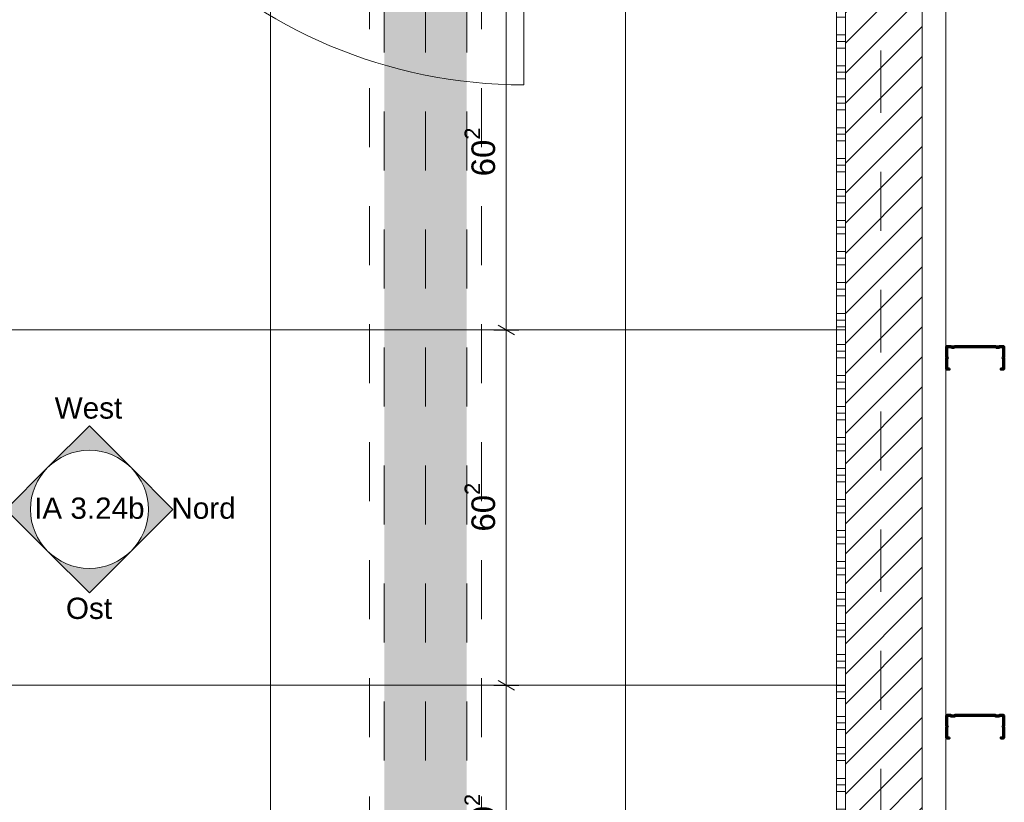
# Model space of a CAD drawing. Header units: metres. Extents: x -3.5 to 65.3, y -10.9 to 16.7.
# Tile 157 of 213: x 45.9 to 47.5, y 1.6 to 3. Entities that reach past the tile are written whole.
import ezdxf

# ---------------------------------------------------------------- set-up
doc = ezdxf.new("R2010")
doc.units = ezdxf.units.M
doc.header["$MEASUREMENT"] = 0
for name, pattern in [('Achse', [0.08, 0.04, -0.02, 0, -0.02]), ('Strichlinie doppelt', [0.218722, 0.105833, -0.042333, 0.028222, -0.042333]), ('Untersicht', [0.04, 0.03, -0.01]), ('Wipeout_Contour', [1, 0, -1])]:
    doc.linetypes.add(name, pattern=pattern)
for name, color, linetype in [('102 - Bemaßung_ Beschriftung.Detail_ Ausschnitt', 7, 'Continuous'), ('206 - Marker.Innenansicht - Ausbau', 7, 'Continuous'), ('451 - Universal.Achsen Raster', 7, 'Continuous'), ('605 - Struktur.Wand Innen', 7, 'Continuous'), ('612 - Struktur.Stahlbau', 7, 'Continuous'), ('654 - Abdeckung.Wand Belag', 7, 'Continuous'), ('660 - Unterkonstruktion.Trockenbau', 7, 'Continuous'), ('Neubau_606 - Struktur.Wand Innen Ausbau', 7, 'Continuous'), ('Neubau_612 - Struktur.Stahlbau', 7, 'Continuous'), ('Neubau_650 - Abdeckung.Fußboden Aufbau', 7, 'Continuous'), ('Neubau_653 - Abdeckung.TB Verkofferung', 7, 'Continuous')]:
    doc.layers.add(name, color=color, linetype=linetype)
doc.styles.add('ERSTELLTER_STIL_1', font='txt')
doc.dimstyles.new('ERSTELLTER_STIL__1', dxfattribs={"dimtxt": 0.04, "dimasz": 0.02128, "dimexe": 0.18, "dimexo": 0.0625, "dimgap": 0, "dimtad": 1, "dimtih": 1, "dimtoh": 1, "dimzin": 0, "dimdsep": 46, "dimtxsty": 'ERSTELLTER_STIL_1', "dimblk": 'ARROWHEAD_2', "dimblk1": 'ARROWHEAD_2', "dimblk2": 'ARROWHEAD_2', "dimcen": 0.09, "dimse1": 1, "dimse2": 1, "dimclrd": 7, "dimclre": 7, "dimclrt": 7, "dimazin": 0, "dimtfac": 1, "dimtdec": 4, "dimtmove": 0, "dimatfit": 3, "dimfxl": 1, "dimtolj": 1, "dimtzin": 0, "dimarcsym": 0})
doc.dimstyles.new('ERSTELLTER_STIL__3', dxfattribs={"dimtxt": 0.04, "dimasz": 0.02128, "dimexe": 0.18, "dimexo": 0.0625, "dimgap": 0, "dimtad": 1, "dimzin": 0, "dimdsep": 46, "dimtxsty": 'ERSTELLTER_STIL_1', "dimblk": 'ARROWHEAD_2', "dimblk1": 'ARROWHEAD_2', "dimblk2": 'ARROWHEAD_2', "dimcen": 0.09, "dimse1": 1, "dimse2": 1, "dimclrd": 7, "dimclre": 7, "dimclrt": 7, "dimazin": 0, "dimtfac": 1, "dimtdec": 4, "dimtmove": 0, "dimatfit": 3, "dimfxl": 1, "dimtolj": 1, "dimtzin": 0, "dimarcsym": 0})
doc.dimstyles.new('ERSTELLTER_STIL__4', dxfattribs={"dimtxt": 0.04, "dimasz": 0.02128, "dimexe": 0.18, "dimexo": 0.0625, "dimgap": 0, "dimtad": 1, "dimzin": 0, "dimdsep": 46, "dimtxsty": 'ERSTELLTER_STIL_1', "dimblk": 'ARROWHEAD_2', "dimblk1": 'ARROWHEAD_2', "dimblk2": 'ARROWHEAD_2', "dimcen": 0.09, "dimse1": 1, "dimse2": 1, "dimclrd": 7, "dimclre": 7, "dimclrt": 7, "dimazin": 0, "dimtfac": 1, "dimtdec": 4, "dimtmove": 2, "dimatfit": 3, "dimfxl": 1, "dimtolj": 1, "dimtzin": 0, "dimarcsym": 0})

# ---------------------------------------------------------------- blocks, each defined once
blk = doc.blocks.new('*X123')
at = {"layer": '654 - Abdeckung.Wand Belag', "color": 7, "linetype": 'Continuous', "lineweight": 5}
for p, q in [((47.255, 3.675), (47.27, 3.675)), ((47.255, 3.6638), (47.27, 3.6638)), ((47.255, 3.6525), (47.27, 3.6525)), ((47.255, 3.6225), (47.27, 3.6225)), ((47.255, 3.6113), (47.27, 3.6113)), ((47.255, 3.6), (47.27, 3.6)), ((47.255, 3.57), (47.27, 3.57)), ((47.255, 3.5588), (47.27, 3.5588)), ((47.255, 3.5475), (47.27, 3.5475)), ((47.255, 3.5175), (47.27, 3.5175)), ((47.255, 3.5063), (47.27, 3.5063)), ((47.255, 3.495), (47.27, 3.495)), ((47.255, 3.465), (47.27, 3.465)), ((47.255, 3.4538), (47.27, 3.4538)), ((47.255, 3.4425), (47.27, 3.4425)), ((47.255, 3.4125), (47.27, 3.4125)), ((47.255, 3.4013), (47.27, 3.4013)), ((47.255, 3.39), (47.27, 3.39)), ((47.255, 3.36), (47.27, 3.36)), ((47.255, 3.3488), (47.27, 3.3488)), ((47.255, 3.3375), (47.27, 3.3375)), ((47.255, 3.3075), (47.27, 3.3075)), ((47.255, 3.2963), (47.27, 3.2963)), ((47.255, 3.285), (47.27, 3.285)), ((47.255, 3.255), (47.27, 3.255)), ((47.255, 3.2438), (47.27, 3.2438)), ((47.255, 3.2325), (47.27, 3.2325)), ((47.255, 3.2025), (47.27, 3.2025)), ((47.255, 3.1913), (47.27, 3.1913)), ((47.255, 3.18), (47.27, 3.18)), ((47.255, 3.15), (47.27, 3.15)), ((47.255, 3.1388), (47.27, 3.1388)), ((47.255, 3.1275), (47.27, 3.1275)), ((47.255, 3.0975), (47.27, 3.0975)), ((47.255, 3.0863), (47.27, 3.0863)), ((47.255, 3.075), (47.27, 3.075)), ((47.255, 3.045), (47.27, 3.045)), ((47.255, 3.0338), (47.27, 3.0338)), ((47.255, 3.0225), (47.27, 3.0225)), ((47.255, 2.9925), (47.27, 2.9925)), ((47.255, 2.9813), (47.27, 2.9813)), ((47.255, 2.97), (47.27, 2.97)), ((47.255, 2.94), (47.27, 2.94)), ((47.255, 2.9288), (47.27, 2.9288)), ((47.255, 2.9175), (47.27, 2.9175)), ((47.255, 2.8875), (47.27, 2.8875)), ((47.255, 2.8763), (47.27, 2.8763)), ((47.255, 2.865), (47.27, 2.865)), ((47.255, 2.835), (47.27, 2.835)), ((47.255, 2.8238), (47.27, 2.8238)), ((47.255, 2.8125), (47.27, 2.8125)), ((47.255, 2.7825), (47.27, 2.7825)), ((47.255, 2.7713), (47.27, 2.7713)), ((47.255, 2.76), (47.27, 2.76)), ((47.255, 2.73), (47.27, 2.73)), ((47.255, 2.7188), (47.27, 2.7188)), ((47.255, 2.7075), (47.27, 2.7075)), ((47.255, 2.6775), (47.27, 2.6775)), ((47.255, 2.6663), (47.27, 2.6663)), ((47.255, 2.655), (47.27, 2.655)), ((47.255, 2.625), (47.27, 2.625)), ((47.255, 2.6138), (47.27, 2.6138)), ((47.255, 2.6025), (47.27, 2.6025)), ((47.255, 2.5725), (47.27, 2.5725)), ((47.255, 2.5613), (47.27, 2.5613)), ((47.255, 2.55), (47.27, 2.55)), ((47.255, 2.52), (47.27, 2.52)), ((47.255, 2.5088), (47.27, 2.5088)), ((47.255, 2.4975), (47.27, 2.4975)), ((47.255, 2.4675), (47.27, 2.4675)), ((47.255, 2.4563), (47.27, 2.4563)), ((47.255, 2.445), (47.27, 2.445)), ((47.255, 2.415), (47.27, 2.415)), ((47.255, 2.4038), (47.27, 2.4038)), ((47.255, 2.3925), (47.27, 2.3925)), ((47.255, 2.3625), (47.27, 2.3625)), ((47.255, 2.3513), (47.27, 2.3513)), ((47.255, 2.34), (47.27, 2.34)), ((47.255, 2.31), (47.27, 2.31)), ((47.255, 2.2988), (47.27, 2.2988)), ((47.255, 2.2875), (47.27, 2.2875)), ((47.255, 2.2575), (47.27, 2.2575)), ((47.255, 2.2463), (47.27, 2.2463)), ((47.255, 2.235), (47.27, 2.235)), ((47.255, 2.205), (47.27, 2.205)), ((47.255, 2.1938), (47.27, 2.1938)), ((47.255, 2.1825), (47.27, 2.1825)), ((47.255, 2.1525), (47.27, 2.1525)), ((47.255, 2.1413), (47.27, 2.1413)), ((47.255, 2.13), (47.27, 2.13)), ((47.255, 2.1), (47.27, 2.1)), ((47.255, 2.0888), (47.27, 2.0888)), ((47.255, 2.0775), (47.27, 2.0775)), ((47.255, 2.0475), (47.27, 2.0475)), ((47.255, 2.0363), (47.27, 2.0363)), ((47.255, 2.025), (47.27, 2.025)), ((47.255, 1.995), (47.27, 1.995)), ((47.255, 1.9838), (47.27, 1.9838)), ((47.255, 1.9725), (47.27, 1.9725)), ((47.255, 1.9425), (47.27, 1.9425)), ((47.255, 1.9313), (47.27, 1.9313)), ((47.255, 1.92), (47.27, 1.92)), ((47.255, 1.89), (47.27, 1.89)), ((47.255, 1.8788), (47.27, 1.8788)), ((47.255, 1.8675), (47.27, 1.8675)), ((47.255, 1.8375), (47.27, 1.8375)), ((47.255, 1.8263), (47.27, 1.8263)), ((47.255, 1.815), (47.27, 1.815)), ((47.255, 1.785), (47.27, 1.785)), ((47.255, 1.7738), (47.27, 1.7738)), ((47.255, 1.7625), (47.27, 1.7625)), ((47.255, 1.7325), (47.27, 1.7325)), ((47.255, 1.7213), (47.27, 1.7213)), ((47.255, 1.71), (47.27, 1.71)), ((47.255, 1.68), (47.27, 1.68)), ((47.255, 1.6688), (47.27, 1.6688)), ((47.255, 1.6575), (47.27, 1.6575)), ((47.255, 1.6275), (47.27, 1.6275)), ((47.255, 1.6163), (47.27, 1.6163)), ((47.255, 1.605), (47.27, 1.605)), ((47.255, 1.575), (47.27, 1.575)), ((47.255, 1.5638), (47.27, 1.5638)), ((47.255, 1.5525), (47.27, 1.5525)), ((47.255, 1.5225), (47.27, 1.5225)), ((47.255, 1.5113), (47.27, 1.5113)), ((47.255, 1.5), (47.27, 1.5)), ((47.255, 1.47), (47.27, 1.47)), ((47.255, 1.4588), (47.27, 1.4588)), ((47.255, 1.4475), (47.27, 1.4475)), ((47.255, 1.4175), (47.27, 1.4175)), ((47.255, 1.4063), (47.27, 1.4063)), ((47.255, 1.395), (47.27, 1.395)), ((47.255, 1.365), (47.27, 1.365)), ((47.255, 1.3538), (47.27, 1.3538)), ((47.255, 1.3425), (47.27, 1.3425)), ((47.255, 1.3125), (47.27, 1.3125)), ((47.255, 1.3013), (47.27, 1.3013)), ((47.255, 1.29), (47.27, 1.29)), ((47.255, 1.26), (47.27, 1.26)), ((47.255, 1.2488), (47.27, 1.2488)), ((47.255, 1.2375), (47.27, 1.2375)), ((47.255, 1.2075), (47.27, 1.2075)), ((47.255, 1.1963), (47.27, 1.1963)), ((47.255, 1.185), (47.27, 1.185)), ((47.255, 1.155), (47.27, 1.155)), ((47.255, 1.1438), (47.27, 1.1438)), ((47.255, 1.1325), (47.27, 1.1325)), ((47.255, 1.1025), (47.27, 1.1025)), ((47.255, 1.0913), (47.27, 1.0913)), ((47.255, 1.08), (47.27, 1.08)), ((47.255, 1.05), (47.27, 1.05)), ((47.255, 1.0388), (47.27, 1.0388)), ((47.255, 1.0275), (47.27, 1.0275)), ((47.255, 0.9975), (47.27, 0.9975)), ((47.255, 0.9863), (47.27, 0.9863)), ((47.255, 0.975), (47.27, 0.975)), ((47.255, 0.945), (47.27, 0.945)), ((47.255, 0.9338), (47.27, 0.9338)), ((47.255, 0.9225), (47.27, 0.9225)), ((47.255, 0.8925), (47.27, 0.8925)), ((47.255, 0.8813), (47.27, 0.8813)), ((47.255, 0.87), (47.27, 0.87)), ((47.255, 0.84), (47.27, 0.84)), ((47.255, 0.8288), (47.27, 0.8288)), ((47.255, 0.8175), (47.27, 0.8175)), ((47.255, 0.7875), (47.27, 0.7875)), ((47.255, 0.7763), (47.27, 0.7763)), ((47.255, 0.765), (47.27, 0.765)), ((47.255, 0.735), (47.27, 0.735))]:
    blk.add_line(p, q, dxfattribs=at)
blk = doc.blocks.new('*D402')
at = {"layer": '102 - Bemaßung_ Beschriftung.Detail_ Ausschnitt', "color": 7, "linetype": 'Continuous', "lineweight": 5}
for p, q in [((46.716, 1.8375), (46.674, 1.8375)), ((46.681, 1.8456), (46.709, 1.8294)), ((46.695, 1.2355), (46.695, 1.8375)), ((46.716, 1.2355), (46.674, 1.2355)), ((46.681, 1.2436), (46.709, 1.2274))]:
    blk.add_line(p, q, dxfattribs=at)
at = {"layer": '102 - Bemaßung_ Beschriftung.Detail_ Ausschnitt', "color": 7, "lineweight": 5, "insert": (46.6876, 1.571), "char_height": 0.04, "attachment_point": 7, "rotation": 90, "style": 'ERSTELLTER_STIL_1'}
blk.add_mtext('\\A1;{\\pql;\\fArial|b0|i0|c0|p38;60\\fArial|b0|i0|c0|p38;\\A1{\\H.66x;\\S2^  ;}}', dxfattribs=at)
blk = doc.blocks.new('ARROWHEAD_2')
at = {"color": 0, "linetype": 'Continuous', "lineweight": 0}
for p, q in [((0, 0), (-1, 0)), ((-0.378, -0.655), (0.378, 0.655))]:
    blk.add_line(p, q, dxfattribs=at)
blk = doc.blocks.new('*D403')
at = {"layer": '102 - Bemaßung_ Beschriftung.Detail_ Ausschnitt', "color": 7, "linetype": 'Continuous', "lineweight": 5}
for p, q in [((46.716, 2.4395), (46.674, 2.4395)), ((46.681, 2.4476), (46.709, 2.4314)), ((46.695, 1.8375), (46.695, 2.4395)), ((46.716, 1.8375), (46.674, 1.8375)), ((46.681, 1.8456), (46.709, 1.8294))]:
    blk.add_line(p, q, dxfattribs=at)
at = {"layer": '102 - Bemaßung_ Beschriftung.Detail_ Ausschnitt', "color": 7, "lineweight": 5, "insert": (46.6876, 2.0981), "char_height": 0.04, "attachment_point": 7, "rotation": 90, "style": 'ERSTELLTER_STIL_1'}
blk.add_mtext('\\A1;{\\pql;\\fArial|b0|i0|c0|p38;60\\fArial|b0|i0|c0|p38;\\A1{\\H.66x;\\S2^  ;}}', dxfattribs=at)
blk = doc.blocks.new('*D404')
at = {"layer": '102 - Bemaßung_ Beschriftung.Detail_ Ausschnitt', "color": 7, "linetype": 'Continuous', "lineweight": 5}
for p, q in [((46.716, 3.0415), (46.674, 3.0415)), ((46.681, 3.0496), (46.709, 3.0334)), ((46.695, 2.4395), (46.695, 3.0415)), ((46.716, 2.4395), (46.674, 2.4395)), ((46.681, 2.4476), (46.709, 2.4314))]:
    blk.add_line(p, q, dxfattribs=at)
at = {"layer": '102 - Bemaßung_ Beschriftung.Detail_ Ausschnitt', "color": 7, "lineweight": 5, "insert": (46.6876, 2.7001), "char_height": 0.04, "attachment_point": 7, "rotation": 90, "style": 'ERSTELLTER_STIL_1'}
blk.add_mtext('\\A1;{\\pql;\\fArial|b0|i0|c0|p38;60\\fArial|b0|i0|c0|p38;\\A1{\\H.66x;\\S2^  ;}}', dxfattribs=at)
blk = doc.blocks.new('*D419')
at = {"layer": '102 - Bemaßung_ Beschriftung.Detail_ Ausschnitt', "color": 7, "linetype": 'Continuous', "lineweight": 5}
for p, q in [((45.7011, 1.0113), (45.6849, 0.9833)), ((45.693, 0.9763), (45.693, 1.0183)), ((46.3031, 1.0113), (46.2869, 0.9833)), ((46.295, 0.9763), (46.295, 1.0183)), ((45.693, 0.9973), (46.295, 0.9973))]:
    blk.add_line(p, q, dxfattribs=at)
at = {"layer": '102 - Bemaßung_ Beschriftung.Detail_ Ausschnitt', "color": 7, "lineweight": 5, "insert": (45.9536, 1.0046), "char_height": 0.04, "attachment_point": 7, "style": 'ERSTELLTER_STIL_1'}
blk.add_mtext('\\A1;{\\pql;\\fArial|b0|i0|c0|p38;60\\fArial|b0|i0|c0|p38;\\A1{\\H.66x;\\S2^  ;}}', dxfattribs=at)
blk = doc.blocks.new('*D420')
at = {"layer": '102 - Bemaßung_ Beschriftung.Detail_ Ausschnitt', "color": 7, "linetype": 'Continuous', "lineweight": 5}
for p, q in [((46.3031, 1.0113), (46.2869, 0.9833)), ((46.295, 0.9763), (46.295, 1.0183)), ((46.8889, 0.9833), (46.9051, 1.0113)), ((46.897, 0.9763), (46.897, 1.0183)), ((46.295, 0.9973), (46.897, 0.9973)), ((46.897, 0.9973), (46.9107, 0.9973))]:
    blk.add_line(p, q, dxfattribs=at)
at = {"layer": '102 - Bemaßung_ Beschriftung.Detail_ Ausschnitt', "color": 7, "lineweight": 5, "insert": (46.5556, 1.0046), "char_height": 0.04, "attachment_point": 7, "style": 'ERSTELLTER_STIL_1'}
blk.add_mtext('\\A1;{\\pql;\\fArial|b0|i0|c0|p38;60\\fArial|b0|i0|c0|p38;\\A1{\\H.66x;\\S2^  ;}}', dxfattribs=at)

msp = doc.modelspace()

# ---------------------------------------------------------------- hatches: boundary and pattern name
at = {"layer": '206 - Marker.Innenansicht - Ausbau', "linetype": 'Continuous', "lineweight": 0, "true_color": 0x000000}
for points in [[(46.0588, 2.2065), (45.9881, 2.2772), (45.9174, 2.2065, -0.414214)], [(45.9174, 2.2065), (45.8467, 2.1358), (45.9174, 2.0651, -0.414214)], [(46.0588, 2.0651), (46.1295, 2.1358), (46.0588, 2.2065, -0.414214)], [(45.9174, 2.0651), (45.9881, 1.9944), (46.0588, 2.0651, -0.414214)]]:
    msp.add_hatch(color=18, dxfattribs=at).paths.add_polyline_path(points)
at = {"layer": '612 - Struktur.Stahlbau', "linetype": 'Continuous', "lineweight": 0, "true_color": 0x30307f}
msp.add_hatch(color=177, dxfattribs=at).paths.add_polyline_path([(46.488, 5.19), (46.628, 5.19), (46.628, 0.71), (46.488, 0.71)])
at = {"layer": 'Neubau_650 - Abdeckung.Fußboden Aufbau', "linetype": 'Continuous', "lineweight": 13, "true_color": 0xafafaf}
h = msp.add_hatch(dxfattribs=at)
h.set_pattern_fill('Raster_60x60_Fuge_2mm_0001', color=253, style=0, pattern_type=2)
h.set_pattern_definition([(0, (46.29497, 3.6435), (0, 0.602), []), (90, (46.29497, 3.6435), (-0.602, 0), [])])
h.paths.add_polyline_path([(47.27, 3.72), (43.965, 3.72), (43.965, 0.49), (44.21, 0.49), (44.21, 0.255), (47.17, 0.255), (47.17, 0.71), (47.27, 0.71)])

# ---------------------------------------------------------------- linework, layer by layer
at = {"layer": '206 - Marker.Innenansicht - Ausbau', "color": 7, "linetype": 'Continuous', "lineweight": 9}
for p, q in [((45.9881, 2.2772), (45.9174, 2.2065)), ((46.0588, 2.2065), (45.9881, 2.2772)), ((45.9174, 2.2065), (45.8467, 2.1358)), ((46.1295, 2.1358), (46.0588, 2.2065)), ((45.8467, 2.1358), (45.9174, 2.0651)), ((46.0588, 2.0651), (46.1295, 2.1358)), ((45.9174, 2.0651), (45.9881, 1.9944)), ((45.9881, 1.9944), (46.0588, 2.0651))]:
    msp.add_line(p, q, dxfattribs=at)
at = {"layer": '206 - Marker.Innenansicht - Ausbau', "color": 7, "linetype": 'Continuous', "lineweight": 9, "flags": 128}
msp.add_lwpolyline([(46.0881, 2.1358, 1), (45.8881, 2.1358, 1)], format="xyb", close=True, dxfattribs=at)
at = {"layer": '654 - Abdeckung.Wand Belag', "color": 7, "linetype": 'Continuous', "lineweight": 5, "flags": 128}
msp.add_lwpolyline([(47.255, 3.705), (47.255, 0.725)], dxfattribs=at)
at = {"layer": '660 - Unterkonstruktion.Trockenbau', "color": 7, "linetype": 'Continuous', "lineweight": 50, "flags": 128}
for points in [[(47.4466, 2.3742), (47.4466, 2.3725), (47.4426, 2.3725, -0.414214), (47.4406, 2.3745), (47.4406, 2.3905, -0.267949), (47.4416, 2.3923, 0.57735), (47.4416, 2.3927, -0.267949), (47.4406, 2.3944), (47.4406, 2.4105, -0.414214), (47.4426, 2.4125), (47.4481, 2.4125, -0.250492), (47.4498, 2.4116, 0.250492), (47.45, 2.4115), (47.4542, 2.4115, 0.250492), (47.4544, 2.4116, -0.250492), (47.4561, 2.4125), (47.5239, 2.4125, -0.250492), (47.5256, 2.4116, 0.250492), (47.5258, 2.4115), (47.53, 2.4115, 0.250492), (47.5302, 2.4116, -0.250492), (47.5319, 2.4125), (47.5374, 2.4125, -0.414214), (47.5394, 2.4105), (47.5394, 2.3944, -0.267949), (47.5384, 2.3927, 0.57735), (47.5384, 2.3923, -0.267949), (47.5394, 2.3905), (47.5394, 2.3745, -0.414214), (47.5374, 2.3725), (47.5334, 2.3725), (47.5334, 2.3742), (47.5374, 2.3742, 0.414214), (47.5376, 2.3745), (47.5376, 2.3905, 0.267949), (47.5375, 2.3908, -0.57735), (47.5375, 2.3942, 0.267949), (47.5376, 2.3944), (47.5376, 2.4105, 0.414214), (47.5374, 2.4107), (47.5319, 2.4107, 0.250492), (47.5317, 2.4106, -0.250492), (47.53, 2.4097), (47.5258, 2.4097, -0.250492), (47.5241, 2.4106, 0.250492), (47.5239, 2.4107), (47.4561, 2.4107, 0.250492), (47.4559, 2.4106, -0.250492), (47.4542, 2.4097), (47.45, 2.4097, -0.250492), (47.4483, 2.4106, 0.250492), (47.4481, 2.4107), (47.4426, 2.4107, 0.414214), (47.4423, 2.4105), (47.4423, 2.3944, 0.267949), (47.4425, 2.3942, -0.57735), (47.4425, 2.3908, 0.267949), (47.4423, 2.3905), (47.4423, 2.3745, 0.414214), (47.4426, 2.3742)], [(47.4466, 1.7492), (47.4466, 1.7475), (47.4426, 1.7475, -0.414214), (47.4406, 1.7495), (47.4406, 1.7655, -0.267949), (47.4416, 1.7673, 0.57735), (47.4416, 1.7677, -0.267949), (47.4406, 1.7694), (47.4406, 1.7855, -0.414214), (47.4426, 1.7875), (47.4481, 1.7875, -0.250492), (47.4498, 1.7866, 0.250492), (47.45, 1.7865), (47.4542, 1.7865, 0.250492), (47.4544, 1.7866, -0.250492), (47.4561, 1.7875), (47.5239, 1.7875, -0.250492), (47.5256, 1.7866, 0.250492), (47.5258, 1.7865), (47.53, 1.7865, 0.250492), (47.5302, 1.7866, -0.250492), (47.5319, 1.7875), (47.5374, 1.7875, -0.414214), (47.5394, 1.7855), (47.5394, 1.7694, -0.267949), (47.5384, 1.7677, 0.57735), (47.5384, 1.7673, -0.267949), (47.5394, 1.7655), (47.5394, 1.7495, -0.414214), (47.5374, 1.7475), (47.5334, 1.7475), (47.5334, 1.7492), (47.5374, 1.7492, 0.414214), (47.5376, 1.7495), (47.5376, 1.7655, 0.267949), (47.5375, 1.7658, -0.57735), (47.5375, 1.7692, 0.267949), (47.5376, 1.7694), (47.5376, 1.7855, 0.414214), (47.5374, 1.7857), (47.5319, 1.7857, 0.250492), (47.5317, 1.7856, -0.250492), (47.53, 1.7847), (47.5258, 1.7847, -0.250492), (47.5241, 1.7856, 0.250492), (47.5239, 1.7857), (47.4561, 1.7857, 0.250492), (47.4559, 1.7856, -0.250492), (47.4542, 1.7847), (47.45, 1.7847, -0.250492), (47.4483, 1.7856, 0.250492), (47.4481, 1.7857), (47.4426, 1.7857, 0.414214), (47.4423, 1.7855), (47.4423, 1.7694, 0.267949), (47.4425, 1.7692, -0.57735), (47.4425, 1.7658, 0.267949), (47.4423, 1.7655), (47.4423, 1.7495, 0.414214), (47.4426, 1.7492)]]:
    msp.add_lwpolyline(points, format="xyb", close=True, dxfattribs=at)
at = {"layer": 'Neubau_606 - Struktur.Wand Innen Ausbau', "color": 1, "linetype": 'Continuous', "lineweight": 13}
msp.add_line((46.725, 3.7), (46.725, 2.855), dxfattribs=at)
at = {"layer": 'Neubau_606 - Struktur.Wand Innen Ausbau', "color": 1, "linetype": 'Continuous', "lineweight": 13, "flags": 128}
msp.add_lwpolyline([(47.44, 4.99), (47.44, 0.71)], dxfattribs=at)
at = {"layer": 'Neubau_606 - Struktur.Wand Innen Ausbau', "color": 1, "linetype": 'Continuous', "lineweight": 9}
msp.add_arc((46.725, 3.7), 0.845, 180, 270, dxfattribs=at)
at = {"layer": 'Neubau_612 - Struktur.Stahlbau', "color": 1, "linetype": 'Untersicht', "lineweight": 13}
for p, q in [((46.488, 0.71), (46.488, 5.19)), ((46.628, 0.71), (46.628, 5.19))]:
    msp.add_line(p, q, dxfattribs=at)
at = {"layer": 'Neubau_612 - Struktur.Stahlbau', "color": 1, "linetype": 'Achse', "lineweight": 9}
msp.add_line((46.558, 0.71), (46.558, 5.19), dxfattribs=at)
at = {"layer": 'Neubau_650 - Abdeckung.Fußboden Aufbau', "color": 1, "linetype": 'Continuous', "lineweight": 13, "flags": 128}
msp.add_lwpolyline([(47.27, 3.72), (47.27, 0.71), (47.17, 0.71), (47.17, 0.255), (44.21, 0.255), (44.21, 0.49), (43.965, 0.49), (43.965, 3.72), (45.86, 3.72)], dxfattribs=at)
at = {"layer": 'Neubau_653 - Abdeckung.TB Verkofferung', "color": 1, "linetype": 'Untersicht', "lineweight": 9}
for p, q in [((46.463, 0.7495), (46.463, 5.0505)), ((46.653, 0.7495), (46.653, 5.0505))]:
    msp.add_line(p, q, dxfattribs=at)

# ---------------------------------------------------------------- texts
at = {"layer": '206 - Marker.Innenansicht - Ausbau', "color": 7, "lineweight": 9, "char_height": 0.036, "style": 'ERSTELLTER_STIL_1'}
for s, insert, attachment_point in [('\\A1;{\\pqr;\\pt0;\\fArial|b0|i0|c0|p38;West}', (46.0439, 2.289), 9), ('\\A1;{\\pqc;\\pt0;\\fArial|b0|i0|c0|p38;IA 3.24b}', (45.9881, 2.1375), 5), ('\\A1;{\\pqr;\\pt0;\\fArial|b0|i0|c0|p38;Nord}', (46.2362, 2.1376), 6), ('\\A1;{\\pqr;\\pt0;\\fArial|b0|i0|c0|p38;Ost}', (46.0266, 1.9861), 3)]:
    msp.add_mtext(s, dxfattribs=dict(at, insert=insert, attachment_point=attachment_point))

# ---------------------------------------------------------------- dimensions: what is measured, and where the dimension line sits
at = {"layer": '102 - Bemaßung_ Beschriftung.Detail_ Ausschnitt', "color": 7, "linetype": 'Continuous', "lineweight": 5}
for base, p1, p2, dimstyle, picture, middle in [((46.695, 3.0415), (46.295, 2.4395), (45.693, 3.0415), 'ERSTELLTER_STIL__3', '*D404', (46.667, 2.7846)), ((46.695, 2.4395), (46.295, 1.8375), (46.295, 2.4395), 'ERSTELLTER_STIL__3', '*D403', (46.667, 2.1826)), ((46.695, 1.8375), (46.295, 1.2355), (46.295, 1.8375), 'ERSTELLTER_STIL__4', '*D402', (46.667, 1.6555))]:
    dim = msp.add_linear_dim(base=base, p1=p1, p2=p2, angle=90, dimstyle=dimstyle, dxfattribs=at)
    dim.commit()
    dim.dimension.update_dxf_attribs({"geometry": picture, "text_midpoint": middle, "dimtype": 160, "text_rotation": 90})
for base, p1, p2, picture, middle in [((46.295, 0.9973), (45.693, 1.8375), (46.295, 1.8375), '*D419', (46.0381, 1.0253)), ((46.897, 0.9973), (46.295, 1.8375), (46.897, 1.8375), '*D420', (46.6401, 1.0253))]:
    dim = msp.add_linear_dim(base=base, p1=p1, p2=p2, dimstyle='ERSTELLTER_STIL__1', dxfattribs=at)
    dim.commit()
    dim.dimension.update_dxf_attribs({"geometry": picture, "text_midpoint": middle, "dimtype": 160})

# ---------------------------------------------------------------- next in the draw order: wipeouts: each hides what was drawn before it
at = {"color": 254, "linetype": 'Wipeout_Contour', "lineweight": 0, "ltscale": 189.902977}
msp.add_wipeout([(47.27, 0.7), (47.4, 0.7), (47.4, 5.1), (47.27, 5.1)], dxfattribs=at).dxf.layer = '605 - Struktur.Wand Innen'

# ---------------------------------------------------------------- next in the draw order: hatches: boundary and pattern name
at = {"layer": '605 - Struktur.Wand Innen', "linetype": 'Continuous', "lineweight": 0, "true_color": 0x000000}
h = msp.add_hatch(dxfattribs=at)
h.set_pattern_fill('MW_Ziegel_0001', color=18, style=0, pattern_type=2)
h.set_pattern_definition([(45, (0, 0), (-0.025455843, 0.025455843), [])])
h.paths.add_polyline_path([(47.27, 0.7), (47.4, 0.7), (47.4, 5.1), (47.27, 5.1)])

# ---------------------------------------------------------------- next in the draw order: linework, layer by layer
at = {"layer": '451 - Universal.Achsen Raster', "color": 160, "linetype": 'Strichlinie doppelt', "lineweight": 9, "true_color": 0x3232ff}
msp.add_line((47.33, -10.585), (47.33, 16.355), dxfattribs=at)
at = {"layer": '605 - Struktur.Wand Innen', "color": 7, "linetype": 'Continuous', "lineweight": 18, "flags": 128}
for points in [[(47.27, 5.1), (47.27, 0.7)], [(47.4, 0.7), (47.4, 5.1)]]:
    msp.add_lwpolyline(points, dxfattribs=at)
at = {"layer": '654 - Abdeckung.Wand Belag', "color": 7, "linetype": 'Continuous', "lineweight": 5, "flags": 128}
msp.add_lwpolyline([(47.27, 0.725), (47.27, 3.72)], dxfattribs=at)

# ---------------------------------------------------------------- next in the draw order: block references
at = {"layer": '654 - Abdeckung.Wand Belag', "color": 7, "lineweight": 5}
msp.add_blockref('*X123', (0, 0), dxfattribs=at)

doc.saveas('drawing.dxf')
